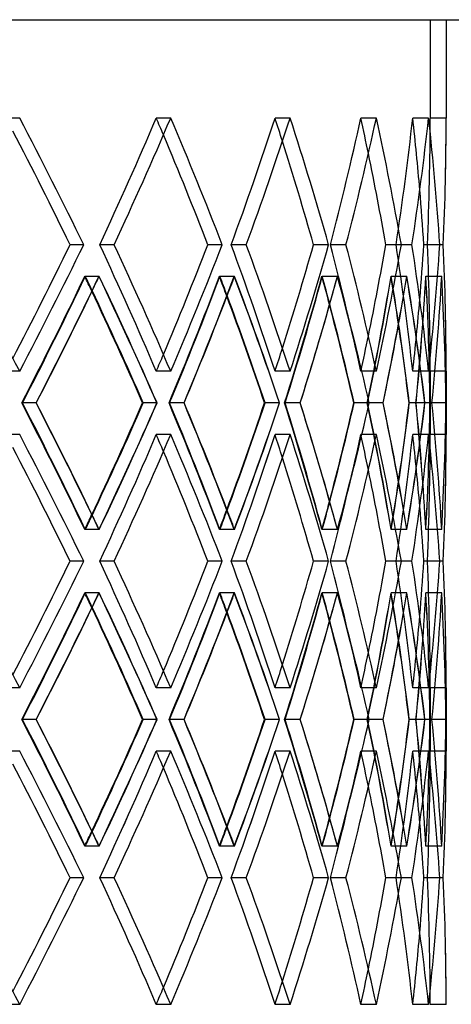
# Model space of a CAD drawing. Header units: millimetres. Extents: x -675 to 675, y -276 to 276.
# Tile 9 of 12: x 385 to 453, y -79 to 76. Entities that reach past the tile are written whole.
import ezdxf

# ---------------------------------------------------------------- set-up
doc = ezdxf.new("R2010")
doc.units = ezdxf.units.MM
doc.layers.add('HIDDEN', color=7, linetype='Continuous')
doc.layers.add('THICK', color=7, linetype='Continuous')

msp = doc.modelspace()

# ---------------------------------------------------------------- linework, layer by layer
at = {"layer": 'HIDDEN'}
for p, q in [((450, 75.5), (450, 60.03)), ((385.49, 60.03), (383.36, 60.03)), ((385.49, 60.03), (383.36, 60.03)), ((409.22, 60.03), (406.96, 60.03)), ((409.22, 60.03), (406.96, 60.03)), ((427.98, 60.03), (425.62, 60.03)), ((427.98, 60.03), (425.62, 60.03)), ((441.55, 60.03), (439.11, 60.03)), ((441.55, 60.03), (439.11, 60.03)), ((449.75, 60.03), (447.27, 60.03)), ((449.75, 60.03), (447.27, 60.03)), ((452.5, 60.03), (450, 60.03)), ((395.55, 40.12), (393.41, 40.12)), ((400.33, 40.12), (398.07, 40.12)), ((400.33, 40.12), (398.07, 40.12)), ((417.32, 40.12), (415.06, 40.12)), ((421.1, 40.12), (418.74, 40.12)), ((421.1, 40.12), (418.74, 40.12)), ((434.03, 40.12), (431.67, 40.12)), ((436.77, 40.12), (434.32, 40.12)), ((436.77, 40.12), (434.32, 40.12)), ((445.47, 40.12), (443.03, 40.12)), ((447.13, 40.12), (444.64, 40.12)), ((447.13, 40.12), (444.64, 40.12)), ((451.51, 40.12), (449.02, 40.12)), ((452.06, 40.12), (449.56, 40.12)), ((452.06, 40.12), (449.56, 40.12)), ((397.98, 35.14), (395.72, 35.14)), ((397.94, 35.14), (395.81, 35.14)), ((419.26, 35.14), (416.89, 35.14)), ((419.22, 35.14), (416.96, 35.14)), ((435.44, 35.14), (433, 35.14)), ((435.41, 35.14), (433.05, 35.14)), ((446.34, 35.14), (443.85, 35.14)), ((446.32, 35.14), (443.88, 35.14)), ((451.82, 35.14), (449.31, 35.14)), ((451.81, 35.14), (449.32, 35.14)), ((385.49, 20.21), (383.36, 20.21)), ((385.49, 20.21), (383.36, 20.21)), ((409.22, 20.21), (406.96, 20.21)), ((409.22, 20.21), (406.96, 20.21)), ((427.98, 20.21), (425.62, 20.21)), ((427.98, 20.21), (425.62, 20.21)), ((441.55, 20.21), (439.11, 20.21)), ((441.55, 20.21), (439.11, 20.21)), ((449.75, 20.21), (447.27, 20.21)), ((449.75, 20.21), (447.27, 20.21)), ((452.5, 20.21), (450, 20.21)), ((450, 20.21), (450, 10.26)), ((388.08, 15.23), (385.82, 15.23)), ((388.08, 15.23), (385.95, 15.23)), ((407.07, 15.23), (404.81, 15.23)), ((411.32, 15.23), (408.96, 15.23)), ((411.32, 15.23), (409.06, 15.23)), ((426.34, 15.23), (423.98, 15.23)), ((429.57, 15.23), (427.13, 15.23)), ((429.57, 15.23), (427.21, 15.23)), ((440.43, 15.23), (437.99, 15.23)), ((442.62, 15.23), (440.12, 15.23)), ((442.61, 15.23), (440.17, 15.23)), ((449.18, 15.23), (446.69, 15.23)), ((450.28, 15.23), (447.77, 15.23)), ((450.27, 15.23), (447.79, 15.23)), ((452.47, 15.23), (449.97, 15.23)), ((450.27, 15.23), (449.98, 15.23)), ((385.49, 10.26), (383.36, 10.26)), ((385.49, 10.26), (383.36, 10.26)), ((409.22, 10.26), (406.96, 10.26)), ((409.22, 10.26), (406.96, 10.26)), ((427.98, 10.26), (425.62, 10.26)), ((427.98, 10.26), (425.62, 10.26)), ((441.55, 10.26), (439.11, 10.26)), ((441.55, 10.26), (439.11, 10.26)), ((449.75, 10.26), (447.27, 10.26)), ((449.75, 10.26), (447.27, 10.26)), ((452.5, 10.26), (450, 10.26)), ((397.98, -4.68), (395.72, -4.68)), ((397.94, -4.68), (395.81, -4.68)), ((419.26, -4.68), (416.89, -4.68)), ((419.22, -4.68), (416.96, -4.68)), ((435.44, -4.68), (433, -4.68)), ((435.41, -4.68), (433.05, -4.68)), ((446.34, -4.68), (443.85, -4.68)), ((446.32, -4.68), (443.88, -4.68)), ((451.82, -4.68), (449.31, -4.68)), ((451.81, -4.68), (449.32, -4.68)), ((395.55, -9.65), (393.41, -9.65)), ((400.33, -9.65), (398.07, -9.65)), ((400.33, -9.65), (398.07, -9.65)), ((417.32, -9.65), (415.06, -9.65)), ((421.1, -9.65), (418.74, -9.65)), ((421.1, -9.65), (418.74, -9.65)), ((434.03, -9.65), (431.67, -9.65)), ((436.77, -9.65), (434.32, -9.65)), ((436.77, -9.65), (434.32, -9.65)), ((445.47, -9.65), (443.03, -9.65)), ((447.13, -9.65), (444.64, -9.65)), ((447.13, -9.65), (444.64, -9.65)), ((451.51, -9.65), (449.02, -9.65)), ((452.06, -9.65), (449.56, -9.65)), ((452.06, -9.65), (449.56, -9.65)), ((397.98, -14.62), (395.72, -14.62)), ((397.94, -14.62), (395.81, -14.62)), ((419.26, -14.62), (416.89, -14.62)), ((419.22, -14.62), (416.96, -14.62)), ((435.44, -14.62), (433, -14.62)), ((435.41, -14.62), (433.05, -14.62)), ((446.34, -14.62), (443.85, -14.62)), ((446.32, -14.62), (443.88, -14.62)), ((451.82, -14.62), (449.31, -14.62)), ((451.81, -14.62), (449.32, -14.62)), ((385.49, -29.56), (383.36, -29.56)), ((385.49, -29.56), (383.36, -29.56)), ((409.22, -29.56), (406.96, -29.56)), ((409.22, -29.56), (406.96, -29.56)), ((427.98, -29.56), (425.62, -29.56)), ((427.98, -29.56), (425.62, -29.56)), ((441.55, -29.56), (439.11, -29.56)), ((441.55, -29.56), (439.11, -29.56)), ((449.75, -29.56), (447.27, -29.56)), ((449.75, -29.56), (447.27, -29.56)), ((452.5, -29.56), (450, -29.56)), ((450, -29.56), (450, -39.51)), ((388.08, -34.53), (385.82, -34.53)), ((388.08, -34.53), (385.95, -34.53)), ((407.07, -34.53), (404.81, -34.53)), ((411.32, -34.53), (408.96, -34.53)), ((411.32, -34.53), (409.06, -34.53)), ((426.34, -34.53), (423.98, -34.53)), ((429.57, -34.53), (427.13, -34.53)), ((429.57, -34.53), (427.21, -34.53)), ((440.43, -34.53), (437.99, -34.53)), ((442.62, -34.53), (440.12, -34.53)), ((442.61, -34.53), (440.17, -34.53)), ((449.18, -34.53), (446.69, -34.53)), ((450.28, -34.53), (447.77, -34.53)), ((450.27, -34.53), (447.79, -34.53)), ((452.47, -34.53), (449.97, -34.53)), ((450.27, -34.53), (449.98, -34.53)), ((385.49, -39.51), (383.36, -39.51)), ((385.49, -39.51), (383.36, -39.51)), ((409.22, -39.51), (406.96, -39.51)), ((409.22, -39.51), (406.96, -39.51)), ((427.98, -39.51), (425.62, -39.51)), ((427.98, -39.51), (425.62, -39.51)), ((441.55, -39.51), (439.11, -39.51)), ((441.55, -39.51), (439.11, -39.51)), ((449.75, -39.51), (447.27, -39.51)), ((449.75, -39.51), (447.27, -39.51)), ((452.5, -39.51), (450, -39.51)), ((397.98, -54.44), (395.72, -54.44)), ((397.94, -54.44), (395.81, -54.44)), ((419.26, -54.44), (416.89, -54.44)), ((419.22, -54.44), (416.96, -54.44)), ((435.44, -54.44), (433, -54.44)), ((435.41, -54.44), (433.05, -54.44)), ((446.34, -54.44), (443.85, -54.44)), ((446.32, -54.44), (443.88, -54.44)), ((451.82, -54.44), (449.31, -54.44)), ((451.81, -54.44), (449.32, -54.44)), ((395.55, -59.42), (393.41, -59.42)), ((400.33, -59.42), (398.07, -59.42)), ((400.33, -59.42), (398.07, -59.42)), ((417.32, -59.42), (415.06, -59.42)), ((421.1, -59.42), (418.74, -59.42)), ((421.1, -59.42), (418.74, -59.42)), ((434.03, -59.42), (431.67, -59.42)), ((436.77, -59.42), (434.32, -59.42)), ((436.77, -59.42), (434.32, -59.42)), ((445.47, -59.42), (443.03, -59.42)), ((447.13, -59.42), (444.64, -59.42)), ((447.13, -59.42), (444.64, -59.42)), ((451.51, -59.42), (449.02, -59.42)), ((452.06, -59.42), (449.56, -59.42)), ((452.06, -59.42), (449.56, -59.42)), ((385.49, -79.33), (383.36, -79.33)), ((385.49, -79.33), (383.36, -79.33)), ((409.22, -79.33), (406.96, -79.33)), ((409.22, -79.33), (406.96, -79.33)), ((427.98, -79.33), (425.62, -79.33)), ((427.98, -79.33), (425.62, -79.33)), ((441.55, -79.33), (439.11, -79.33)), ((441.55, -79.33), (439.11, -79.33)), ((449.75, -79.33), (447.27, -79.33)), ((449.75, -79.33), (447.27, -79.33)), ((452.5, -79.33), (450, -79.33))]:
    msp.add_line(p, q, dxfattribs=at)
for centre, major_axis, ratio, start_param, end_param in [((0, 60.03), (-394.96, 394.96), 0.559122, -2.124628, -2.080616), ((0, 60.03), (-380.08, -380.08), 0.633846, 2.091475, 2.135732), ((0, 60.03), (380.08, 380.08), 0.633846, -1.050117, -1.005861), ((0, 60.03), (380.08, -380.08), 0.633846, 0.999974, 1.005861), ((0, 60.03), (-382.19, 382.19), 0.633846, -2.179744, -2.135732), ((0, 60.03), (-366.23, -366.23), 0.713986, 2.146591, 2.190848), ((0, 60.03), (366.23, 366.23), 0.713986, -0.995002, -0.950745), ((0, 60.03), (366.23, -366.23), 0.713986, 0.942653, 0.950745), ((0, 60.03), (-368.27, 368.27), 0.713986, -2.234859, -2.190848), ((0, 60.03), (-351.27, -351.27), 0.800699, 2.201707, 2.245963), ((0, 60.03), (351.27, 351.27), 0.800699, -0.939886, -0.895629), ((0, 60.03), (351.27, -351.27), 0.800699, 0.883233, 0.895629), ((0, 60.03), (-353.22, 353.22), 0.800699, -2.289975, -2.245963), ((0, 60.03), (-335.24, -335.24), 0.895426, 2.256822, 2.301079), ((0, 60.03), (335.24, 335.24), 0.895426, -0.88477, -0.840514), ((0, 60.03), (335.24, -335.24), 0.895426, 0.815406, 0.840514), ((0, 60.03), (0, -450), 1, 1.52654, 1.570796), ((0, 60.03), (0, 450), 1, -1.615053, -1.570796), ((0, 60.03), (-337.11, 337.11), 0.895426, -2.345091, -2.301079), ((0, 20.21), (-394.96, -394.96), 0.559122, 2.080616, 2.124628), ((0, 20.21), (-380.08, 380.08), 0.633846, -2.135732, -2.091475), ((0, 20.21), (380.08, -380.08), 0.633846, 1.005861, 1.050117), ((0, 20.21), (-382.19, -382.19), 0.633846, 2.135732, 2.179744), ((0, 20.21), (-366.23, 366.23), 0.713986, -2.190848, -2.146591), ((0, 20.21), (366.23, -366.23), 0.713986, 0.950745, 0.995002), ((0, 20.21), (-368.27, -368.27), 0.713986, 2.190848, 2.234859), ((0, 20.21), (-351.27, 351.27), 0.800699, -2.245963, -2.201707), ((0, 20.21), (351.27, -351.27), 0.800699, 0.895629, 0.939886), ((0, 20.21), (-353.22, -353.22), 0.800699, 2.245963, 2.289975), ((0, 20.21), (-335.24, 335.24), 0.895426, -2.301079, -2.256822), ((0, 20.21), (335.24, -335.24), 0.895426, 0.840514, 0.88477), ((0, 20.21), (0, -450), 1, 1.570796, 1.615053), ((0, 20.21), (0, 450), 1, -1.570796, -1.52654), ((0, 20.21), (-337.11, -337.11), 0.895426, 2.301079, 2.345091), ((0, 60.03), (-380.08, -380.08), 0.633846, 2.036028, 2.080407), ((0, 10.26), (392.77, 392.77), 0.559122, -1.049922, -1.005652), ((0, 10.26), (-380.08, 380.08), 0.633846, -2.085594, -2.080407), ((0, 60.03), (392.77, -392.77), 0.559122, 1.000671, 1.005652), ((0, 60.03), (-382.19, -382.19), 0.633846, 2.075456, 2.080713), ((0, 10.26), (-382.19, 382.19), 0.633846, -2.124738, -2.080713), ((0, 60.03), (-366.23, -366.23), 0.713986, 2.091144, 2.135523), ((0, 10.26), (380.08, 380.08), 0.633846, -0.994806, -0.950536), ((0, 10.26), (-366.23, 366.23), 0.713986, -2.142415, -2.135523), ((0, 60.03), (380.08, -380.08), 0.633846, 0.943848, 0.950536), ((0, 60.03), (-368.27, -368.27), 0.713986, 2.128875, 2.135829), ((0, 10.26), (-368.27, 368.27), 0.713986, -2.179854, -2.135829), ((0, 60.03), (-351.27, -351.27), 0.800699, 2.14626, 2.190639), ((0, 10.26), (366.23, 366.23), 0.713986, -0.939691, -0.895421), ((0, 10.26), (-351.27, 351.27), 0.800699, -2.200513, -2.190639), ((0, 60.03), (366.23, -366.23), 0.713986, 0.885745, 0.895421), ((0, 60.03), (-353.22, -353.22), 0.800699, 2.181022, 2.190945), ((0, 10.26), (-353.22, 353.22), 0.800699, -2.23497, -2.190945), ((0, 60.03), (-335.24, -335.24), 0.895426, 2.201375, 2.245754), ((0, 10.26), (351.27, 351.27), 0.800699, -0.884575, -0.840305), ((0, 10.26), (-335.24, 335.24), 0.895426, -2.262444, -2.245754), ((0, 60.03), (351.27, -351.27), 0.800699, 0.823795, 0.840305), ((0, 60.03), (-337.11, -337.11), 0.895426, 2.229349, 2.24606), ((0, 10.26), (-337.11, 337.11), 0.895426, -2.290085, -2.24606), ((0, 60.03), (0, -450), 1, 1.471093, 1.515472), ((0, 10.26), (335.24, 335.24), 0.895426, -0.829459, -0.785189), ((0, 10.26), (0, 450), 1, -1.559742, -1.515472), ((0, 60.03), (335.24, -335.24), 0.895426, 0.74081, 0.785189), ((0, 60.03), (0, -452.5), 1, 1.471646, 1.515778), ((0, 10.26), (0, 452.5), 1, -1.559803, -1.515778), ((0, 20.21), (335.24, 335.24), 0.895426, -0.840514, -0.815406), ((0, 20.21), (351.27, 351.27), 0.800699, -0.895629, -0.883233), ((0, 20.21), (366.23, 366.23), 0.713986, -0.950745, -0.942653), ((0, 20.21), (380.08, 380.08), 0.633846, -1.005861, -0.999974), ((0, -29.56), (-380.08, 380.08), 0.633846, -2.080407, -2.036028), ((0, 20.21), (392.77, -392.77), 0.559122, 1.005652, 1.049922), ((0, 20.21), (-382.19, -382.19), 0.633846, 2.080713, 2.124738), ((0, -29.56), (-366.23, 366.23), 0.713986, -2.135523, -2.091144), ((0, 20.21), (380.08, -380.08), 0.633846, 0.950536, 0.994806), ((0, 20.21), (-368.27, -368.27), 0.713986, 2.135829, 2.179854), ((0, -29.56), (-351.27, 351.27), 0.800699, -2.190639, -2.14626), ((0, 20.21), (366.23, -366.23), 0.713986, 0.895421, 0.939691), ((0, 20.21), (-353.22, -353.22), 0.800699, 2.190945, 2.23497), ((0, -29.56), (-335.24, 335.24), 0.895426, -2.245754, -2.201375), ((0, 20.21), (351.27, -351.27), 0.800699, 0.840305, 0.884575), ((0, 20.21), (-337.11, -337.11), 0.895426, 2.24606, 2.290085), ((0, -29.56), (0, 450), 1, -1.515472, -1.471093), ((0, 20.21), (335.24, -335.24), 0.895426, 0.785189, 0.829459), ((0, 20.21), (0, -450), 1, 1.515472, 1.559742), ((0, -29.56), (335.24, 335.24), 0.895426, -0.785189, -0.74081), ((0, -29.56), (0, 452.5), 1, -1.515778, -1.471646), ((0, 20.21), (0, -452.5), 1, 1.515778, 1.559803), ((0, 10.26), (-394.96, 394.96), 0.559122, -2.124628, -2.080616), ((0, 10.26), (-380.08, -380.08), 0.633846, 2.091475, 2.135732), ((0, 10.26), (380.08, 380.08), 0.633846, -1.050117, -1.005861), ((0, 10.26), (380.08, -380.08), 0.633846, 0.999974, 1.005861), ((0, 10.26), (-382.19, 382.19), 0.633846, -2.179744, -2.135732), ((0, 10.26), (-366.23, -366.23), 0.713986, 2.146591, 2.190848), ((0, 10.26), (366.23, 366.23), 0.713986, -0.995002, -0.950745), ((0, 10.26), (366.23, -366.23), 0.713986, 0.942653, 0.950745), ((0, 10.26), (-368.27, 368.27), 0.713986, -2.234859, -2.190848), ((0, 10.26), (-351.27, -351.27), 0.800699, 2.201707, 2.245963), ((0, 10.26), (351.27, 351.27), 0.800699, -0.939886, -0.895629), ((0, 10.26), (351.27, -351.27), 0.800699, 0.883233, 0.895629), ((0, 10.26), (-353.22, 353.22), 0.800699, -2.289975, -2.245963), ((0, 10.26), (-335.24, -335.24), 0.895426, 2.256822, 2.301079), ((0, 10.26), (335.24, 335.24), 0.895426, -0.88477, -0.840514), ((0, 10.26), (335.24, -335.24), 0.895426, 0.815406, 0.840514), ((0, 10.26), (0, -450), 1, 1.52654, 1.570796), ((0, 10.26), (0, 450), 1, -1.615053, -1.570796), ((0, 10.26), (-337.11, 337.11), 0.895426, -2.345091, -2.301079), ((0, 20.21), (-335.24, -335.24), 0.895426, 2.245754, 2.262444), ((0, -29.56), (351.27, 351.27), 0.800699, -0.840305, -0.823795), ((0, -29.56), (-337.11, 337.11), 0.895426, -2.24606, -2.229349), ((0, -29.56), (-368.27, 368.27), 0.713986, -2.135829, -2.128875), ((0, 20.21), (-351.27, -351.27), 0.800699, 2.190639, 2.200513), ((0, -29.56), (366.23, 366.23), 0.713986, -0.895421, -0.885745), ((0, -29.56), (-353.22, 353.22), 0.800699, -2.190945, -2.181022), ((0, 20.21), (-380.08, -380.08), 0.633846, 2.080407, 2.085594), ((0, -29.56), (392.77, 392.77), 0.559122, -1.005652, -1.000671), ((0, -29.56), (-382.19, 382.19), 0.633846, -2.080713, -2.075456), ((0, 20.21), (-366.23, -366.23), 0.713986, 2.135523, 2.142415), ((0, -29.56), (380.08, 380.08), 0.633846, -0.950536, -0.943848), ((0, -29.56), (-394.96, -394.96), 0.559122, 2.080616, 2.124628), ((0, -29.56), (-380.08, 380.08), 0.633846, -2.135732, -2.091475), ((0, -29.56), (380.08, -380.08), 0.633846, 1.005861, 1.050117), ((0, -29.56), (-382.19, -382.19), 0.633846, 2.135732, 2.179744), ((0, -29.56), (-366.23, 366.23), 0.713986, -2.190848, -2.146591), ((0, -29.56), (366.23, -366.23), 0.713986, 0.950745, 0.995002), ((0, -29.56), (-368.27, -368.27), 0.713986, 2.190848, 2.234859), ((0, -29.56), (-351.27, 351.27), 0.800699, -2.245963, -2.201707), ((0, -29.56), (351.27, -351.27), 0.800699, 0.895629, 0.939886), ((0, -29.56), (-353.22, -353.22), 0.800699, 2.245963, 2.289975), ((0, -29.56), (-335.24, 335.24), 0.895426, -2.301079, -2.256822), ((0, -29.56), (335.24, -335.24), 0.895426, 0.840514, 0.88477), ((0, -29.56), (0, -450), 1, 1.570796, 1.615053), ((0, -29.56), (0, 450), 1, -1.570796, -1.52654), ((0, -29.56), (-337.11, -337.11), 0.895426, 2.301079, 2.345091), ((0, 10.26), (-380.08, -380.08), 0.633846, 2.036028, 2.080407), ((0, -39.51), (392.77, 392.77), 0.559122, -1.049922, -1.005652), ((0, -39.51), (-380.08, 380.08), 0.633846, -2.085594, -2.080407), ((0, 10.26), (392.77, -392.77), 0.559122, 1.000671, 1.005652), ((0, 10.26), (-382.19, -382.19), 0.633846, 2.075456, 2.080713), ((0, -39.51), (-382.19, 382.19), 0.633846, -2.124738, -2.080713), ((0, 10.26), (-366.23, -366.23), 0.713986, 2.091144, 2.135523), ((0, -39.51), (380.08, 380.08), 0.633846, -0.994806, -0.950536), ((0, -39.51), (-366.23, 366.23), 0.713986, -2.142415, -2.135523), ((0, 10.26), (380.08, -380.08), 0.633846, 0.943848, 0.950536), ((0, 10.26), (-368.27, -368.27), 0.713986, 2.128875, 2.135829), ((0, -39.51), (-368.27, 368.27), 0.713986, -2.179854, -2.135829), ((0, 10.26), (-351.27, -351.27), 0.800699, 2.14626, 2.190639), ((0, -39.51), (366.23, 366.23), 0.713986, -0.939691, -0.895421), ((0, -39.51), (-351.27, 351.27), 0.800699, -2.200513, -2.190639), ((0, 10.26), (366.23, -366.23), 0.713986, 0.885745, 0.895421), ((0, 10.26), (-353.22, -353.22), 0.800699, 2.181022, 2.190945), ((0, -39.51), (-353.22, 353.22), 0.800699, -2.23497, -2.190945), ((0, 10.26), (-335.24, -335.24), 0.895426, 2.201375, 2.245754), ((0, -39.51), (351.27, 351.27), 0.800699, -0.884575, -0.840305), ((0, -39.51), (-335.24, 335.24), 0.895426, -2.262444, -2.245754), ((0, 10.26), (351.27, -351.27), 0.800699, 0.823795, 0.840305), ((0, 10.26), (-337.11, -337.11), 0.895426, 2.229349, 2.24606), ((0, -39.51), (-337.11, 337.11), 0.895426, -2.290085, -2.24606), ((0, 10.26), (0, -450), 1, 1.471093, 1.515472), ((0, -39.51), (335.24, 335.24), 0.895426, -0.829459, -0.785189), ((0, -39.51), (0, 450), 1, -1.559742, -1.515472), ((0, 10.26), (335.24, -335.24), 0.895426, 0.74081, 0.785189), ((0, 10.26), (0, -452.5), 1, 1.471646, 1.515778), ((0, -39.51), (0, 452.5), 1, -1.559803, -1.515778), ((0, -29.56), (335.24, 335.24), 0.895426, -0.840514, -0.815406), ((0, -29.56), (351.27, 351.27), 0.800699, -0.895629, -0.883233), ((0, -29.56), (366.23, 366.23), 0.713986, -0.950745, -0.942653), ((0, -29.56), (380.08, 380.08), 0.633846, -1.005861, -0.999974), ((0, -79.33), (-380.08, 380.08), 0.633846, -2.080407, -2.036028), ((0, -29.56), (392.77, -392.77), 0.559122, 1.005652, 1.049922), ((0, -29.56), (-382.19, -382.19), 0.633846, 2.080713, 2.124738), ((0, -79.33), (-366.23, 366.23), 0.713986, -2.135523, -2.091144), ((0, -29.56), (380.08, -380.08), 0.633846, 0.950536, 0.994806), ((0, -29.56), (-368.27, -368.27), 0.713986, 2.135829, 2.179854), ((0, -79.33), (-351.27, 351.27), 0.800699, -2.190639, -2.14626), ((0, -29.56), (366.23, -366.23), 0.713986, 0.895421, 0.939691), ((0, -29.56), (-353.22, -353.22), 0.800699, 2.190945, 2.23497), ((0, -79.33), (-335.24, 335.24), 0.895426, -2.245754, -2.201375), ((0, -29.56), (351.27, -351.27), 0.800699, 0.840305, 0.884575), ((0, -29.56), (-337.11, -337.11), 0.895426, 2.24606, 2.290085), ((0, -79.33), (0, 450), 1, -1.515472, -1.471093), ((0, -29.56), (335.24, -335.24), 0.895426, 0.785189, 0.829459), ((0, -29.56), (0, -450), 1, 1.515472, 1.559742), ((0, -79.33), (335.24, 335.24), 0.895426, -0.785189, -0.74081), ((0, -79.33), (0, 452.5), 1, -1.515778, -1.471646), ((0, -29.56), (0, -452.5), 1, 1.515778, 1.559803), ((0, -39.51), (-394.96, 394.96), 0.559122, -2.124628, -2.080616), ((0, -39.51), (-380.08, -380.08), 0.633846, 2.091475, 2.135732), ((0, -39.51), (380.08, 380.08), 0.633846, -1.050117, -1.005861), ((0, -39.51), (380.08, -380.08), 0.633846, 0.999974, 1.005861), ((0, -39.51), (-382.19, 382.19), 0.633846, -2.179744, -2.135732), ((0, -39.51), (-366.23, -366.23), 0.713986, 2.146591, 2.190848), ((0, -39.51), (366.23, 366.23), 0.713986, -0.995002, -0.950745), ((0, -39.51), (366.23, -366.23), 0.713986, 0.942653, 0.950745), ((0, -39.51), (-368.27, 368.27), 0.713986, -2.234859, -2.190848), ((0, -39.51), (-351.27, -351.27), 0.800699, 2.201707, 2.245963), ((0, -39.51), (351.27, 351.27), 0.800699, -0.939886, -0.895629), ((0, -39.51), (351.27, -351.27), 0.800699, 0.883233, 0.895629), ((0, -39.51), (-353.22, 353.22), 0.800699, -2.289975, -2.245963), ((0, -39.51), (-335.24, -335.24), 0.895426, 2.256822, 2.301079), ((0, -39.51), (335.24, 335.24), 0.895426, -0.88477, -0.840514), ((0, -39.51), (335.24, -335.24), 0.895426, 0.815406, 0.840514), ((0, -39.51), (0, -450), 1, 1.52654, 1.570796), ((0, -39.51), (0, 450), 1, -1.615053, -1.570796), ((0, -39.51), (-337.11, 337.11), 0.895426, -2.345091, -2.301079), ((0, -29.56), (-335.24, -335.24), 0.895426, 2.245754, 2.262444), ((0, -79.33), (351.27, 351.27), 0.800699, -0.840305, -0.823795), ((0, -79.33), (-337.11, 337.11), 0.895426, -2.24606, -2.229349), ((0, -29.56), (-351.27, -351.27), 0.800699, 2.190639, 2.200513), ((0, -79.33), (366.23, 366.23), 0.713986, -0.895421, -0.885745), ((0, -79.33), (-353.22, 353.22), 0.800699, -2.190945, -2.181022), ((0, -29.56), (-380.08, -380.08), 0.633846, 2.080407, 2.085594), ((0, -79.33), (392.77, 392.77), 0.559122, -1.005652, -1.000671), ((0, -79.33), (-382.19, 382.19), 0.633846, -2.080713, -2.075456), ((0, -29.56), (-366.23, -366.23), 0.713986, 2.135523, 2.142415), ((0, -79.33), (380.08, 380.08), 0.633846, -0.950536, -0.943848), ((0, -79.33), (-368.27, 368.27), 0.713986, -2.135829, -2.128875), ((0, -79.33), (-394.96, -394.96), 0.559122, 2.080616, 2.124628), ((0, -79.33), (-380.08, 380.08), 0.633846, -2.135732, -2.091475), ((0, -79.33), (380.08, -380.08), 0.633846, 1.005861, 1.050117), ((0, -79.33), (-382.19, -382.19), 0.633846, 2.135732, 2.179744), ((0, -79.33), (-366.23, 366.23), 0.713986, -2.190848, -2.146591), ((0, -79.33), (366.23, -366.23), 0.713986, 0.950745, 0.995002), ((0, -79.33), (-368.27, -368.27), 0.713986, 2.190848, 2.234859), ((0, -79.33), (-351.27, 351.27), 0.800699, -2.245963, -2.201707), ((0, -79.33), (351.27, -351.27), 0.800699, 0.895629, 0.939886), ((0, -79.33), (-353.22, -353.22), 0.800699, 2.245963, 2.289975), ((0, -79.33), (-335.24, 335.24), 0.895426, -2.301079, -2.256822), ((0, -79.33), (335.24, -335.24), 0.895426, 0.840514, 0.88477), ((0, -79.33), (0, -450), 1, 1.570796, 1.615053), ((0, -79.33), (0, 450), 1, -1.570796, -1.52654), ((0, -79.33), (-337.11, -337.11), 0.895426, 2.301079, 2.345091), ((0, -79.33), (335.24, 335.24), 0.895426, -0.840514, -0.815406), ((0, -79.33), (351.27, 351.27), 0.800699, -0.895629, -0.883233), ((0, -79.33), (366.23, 366.23), 0.713986, -0.950745, -0.942653), ((0, -79.33), (380.08, 380.08), 0.633846, -1.005861, -0.999974)]:
    msp.add_ellipse(centre, major_axis=major_axis, ratio=ratio, start_param=start_param, end_param=end_param, dxfattribs=at)
at = {"layer": 'THICK'}
for p, q in [((0, 75.5), (675, 75.5)), ((452.5, 75.5), (452.5, 60.03)), ((395.55, 40.12), (393.41, 40.12)), ((417.32, 40.12), (415.06, 40.12)), ((434.03, 40.12), (431.67, 40.12)), ((445.47, 40.12), (443.03, 40.12)), ((451.51, 40.12), (449.02, 40.12)), ((452.5, 20.21), (452.5, 10.26)), ((388.1, 15.23), (388.08, 15.23)), ((407.06, 15.23), (404.92, 15.23)), ((411.34, 15.23), (411.32, 15.23)), ((426.33, 15.23), (424.06, 15.23)), ((429.58, 15.23), (429.57, 15.23)), ((440.42, 15.23), (438.05, 15.23)), ((449.17, 15.23), (446.72, 15.23)), ((452.47, 15.23), (450.27, 15.23)), ((395.55, -9.65), (393.41, -9.65)), ((417.32, -9.65), (415.06, -9.65)), ((434.03, -9.65), (431.67, -9.65)), ((445.47, -9.65), (443.03, -9.65)), ((451.51, -9.65), (449.02, -9.65)), ((452.5, -29.56), (452.5, -39.51)), ((388.1, -34.53), (388.08, -34.53)), ((407.06, -34.53), (404.92, -34.53)), ((411.34, -34.53), (411.32, -34.53)), ((426.33, -34.53), (424.06, -34.53)), ((429.58, -34.53), (429.57, -34.53)), ((440.42, -34.53), (438.05, -34.53)), ((449.17, -34.53), (446.72, -34.53)), ((452.47, -34.53), (450.27, -34.53)), ((395.55, -59.42), (393.41, -59.42)), ((417.32, -59.42), (415.06, -59.42)), ((434.03, -59.42), (431.67, -59.42)), ((445.47, -59.42), (443.03, -59.42)), ((451.51, -59.42), (449.02, -59.42))]:
    msp.add_line(p, q, dxfattribs=at)
for centre, major_axis, ratio, start_param, end_param in [((0, 60.03), (394.96, -394.96), 0.559122, 1.016965, 1.060976), ((0, 60.03), (382.19, 382.19), 0.633846, -1.049873, -1.005861), ((0, 60.03), (382.19, -382.19), 0.633846, 0.961849, 1.005861), ((0, 60.03), (368.27, 368.27), 0.713986, -0.994757, -0.950745), ((0, 60.03), (368.27, -368.27), 0.713986, 0.906733, 0.950745), ((0, 60.03), (353.22, 353.22), 0.800699, -0.939641, -0.895629), ((0, 60.03), (353.22, -353.22), 0.800699, 0.851618, 0.895629), ((0, 60.03), (337.11, 337.11), 0.895426, -0.884526, -0.840514), ((0, 60.03), (337.11, -337.11), 0.895426, 0.796502, 0.840514), ((0, 60.03), (0, 452.5), 1, -1.614808, -1.570796), ((0, 60.03), (0, -452.5), 1, 1.54879, 1.570796), ((0, 60.03), (392.77, -392.77), 0.559122, 1.01672, 1.056457), ((0, 60.03), (380.08, -380.08), 0.633846, 0.961604, 0.999974), ((0, 60.03), (366.23, -366.23), 0.713986, 0.906489, 0.942653), ((0, 60.03), (351.27, -351.27), 0.800699, 0.851373, 0.883233), ((0, 60.03), (335.24, -335.24), 0.895426, 0.796257, 0.815406), ((0, 20.21), (394.96, -394.96), 0.559122, 1.060976, 1.104988), ((0, 20.21), (392.77, 392.77), 0.559122, -1.056457, -1.01672), ((0, 20.21), (394.96, 394.96), 0.559122, -1.060976, -1.016965), ((0, 20.21), (382.19, -382.19), 0.633846, 1.005861, 1.049873), ((0, 20.21), (380.08, 380.08), 0.633846, -0.999974, -0.961604), ((0, 20.21), (382.19, 382.19), 0.633846, -1.005861, -0.961849), ((0, 20.21), (368.27, -368.27), 0.713986, 0.950745, 0.994757), ((0, 20.21), (366.23, 366.23), 0.713986, -0.942653, -0.906489), ((0, 20.21), (368.27, 368.27), 0.713986, -0.950745, -0.906733), ((0, 20.21), (353.22, -353.22), 0.800699, 0.895629, 0.939641), ((0, 20.21), (351.27, 351.27), 0.800699, -0.883233, -0.851373), ((0, 20.21), (353.22, 353.22), 0.800699, -0.895629, -0.851618), ((0, 20.21), (337.11, -337.11), 0.895426, 0.840514, 0.884526), ((0, 20.21), (335.24, 335.24), 0.895426, -0.815406, -0.796257), ((0, 20.21), (337.11, 337.11), 0.895426, -0.840514, -0.796502), ((0, 20.21), (0, -452.5), 1, 1.570796, 1.614808), ((0, 10.26), (394.96, 394.96), 0.559122, -1.049983, -1.005958), ((0, 60.03), (394.96, -394.96), 0.559122, 0.961826, 1.005958), ((0, 10.26), (382.19, 382.19), 0.633846, -0.994867, -0.950842), ((0, 60.03), (382.19, -382.19), 0.633846, 0.90671, 0.950842), ((0, 10.26), (368.27, 368.27), 0.713986, -0.939752, -0.895727), ((0, 60.03), (368.27, -368.27), 0.713986, 0.851594, 0.895727), ((0, 10.26), (353.22, 353.22), 0.800699, -0.884636, -0.840611), ((0, 60.03), (353.22, -353.22), 0.800699, 0.796479, 0.840611), ((0, 10.26), (337.11, 337.11), 0.895426, -0.82952, -0.785495), ((0, 60.03), (337.11, -337.11), 0.895426, 0.741363, 0.785495), ((0, 60.03), (-382.19, -382.19), 0.633846, 2.036581, 2.075456), ((0, 10.26), (-380.08, 380.08), 0.633846, -2.124677, -2.085594), ((0, 60.03), (392.77, -392.77), 0.559122, 0.961273, 1.000671), ((0, 60.03), (-368.27, -368.27), 0.713986, 2.091697, 2.128875), ((0, 10.26), (-366.23, 366.23), 0.713986, -2.179793, -2.142415), ((0, 60.03), (380.08, -380.08), 0.633846, 0.906157, 0.943848), ((0, 60.03), (-353.22, -353.22), 0.800699, 2.146812, 2.181022), ((0, 10.26), (-351.27, 351.27), 0.800699, -2.234909, -2.200513), ((0, 60.03), (366.23, -366.23), 0.713986, 0.851042, 0.885745), ((0, 20.21), (0, 452.5), 1, -1.570796, -1.54879), ((0, 60.03), (-337.11, -337.11), 0.895426, 2.201928, 2.229349), ((0, 10.26), (-335.24, 335.24), 0.895426, -2.290024, -2.262444), ((0, 60.03), (351.27, -351.27), 0.800699, 0.795926, 0.823795), ((0, 20.21), (394.96, -394.96), 0.559122, 1.005958, 1.049983), ((0, -29.56), (-382.19, 382.19), 0.633846, -2.075456, -2.036581), ((0, 20.21), (-380.08, -380.08), 0.633846, 2.085594, 2.124677), ((0, -29.56), (392.77, 392.77), 0.559122, -1.000671, -0.961273), ((0, -29.56), (394.96, 394.96), 0.559122, -1.005958, -0.961826), ((0, 20.21), (382.19, -382.19), 0.633846, 0.950842, 0.994867), ((0, -29.56), (-368.27, 368.27), 0.713986, -2.128875, -2.091697), ((0, 20.21), (-366.23, -366.23), 0.713986, 2.142415, 2.179793), ((0, -29.56), (380.08, 380.08), 0.633846, -0.943848, -0.906157), ((0, -29.56), (382.19, 382.19), 0.633846, -0.950842, -0.90671), ((0, 20.21), (368.27, -368.27), 0.713986, 0.895727, 0.939752), ((0, -29.56), (-353.22, 353.22), 0.800699, -2.181022, -2.146812), ((0, 20.21), (-351.27, -351.27), 0.800699, 2.200513, 2.234909), ((0, -29.56), (366.23, 366.23), 0.713986, -0.885745, -0.851042), ((0, -29.56), (368.27, 368.27), 0.713986, -0.895727, -0.851594), ((0, 20.21), (353.22, -353.22), 0.800699, 0.840611, 0.884636), ((0, -29.56), (-337.11, 337.11), 0.895426, -2.229349, -2.201928), ((0, 20.21), (-335.24, -335.24), 0.895426, 2.262444, 2.290024), ((0, -29.56), (351.27, 351.27), 0.800699, -0.823795, -0.795926), ((0, -29.56), (353.22, 353.22), 0.800699, -0.840611, -0.796479), ((0, 20.21), (337.11, -337.11), 0.895426, 0.785495, 0.82952), ((0, -29.56), (337.11, 337.11), 0.895426, -0.785495, -0.741363), ((0, 10.26), (394.96, -394.96), 0.559122, 1.016965, 1.060976), ((0, 10.26), (382.19, 382.19), 0.633846, -1.049873, -1.005861), ((0, 10.26), (382.19, -382.19), 0.633846, 0.961849, 1.005861), ((0, 10.26), (368.27, 368.27), 0.713986, -0.994757, -0.950745), ((0, 10.26), (368.27, -368.27), 0.713986, 0.906733, 0.950745), ((0, 10.26), (353.22, 353.22), 0.800699, -0.939641, -0.895629), ((0, 10.26), (353.22, -353.22), 0.800699, 0.851618, 0.895629), ((0, 10.26), (337.11, 337.11), 0.895426, -0.884526, -0.840514), ((0, 10.26), (337.11, -337.11), 0.895426, 0.796502, 0.840514), ((0, 10.26), (0, 452.5), 1, -1.614808, -1.570796), ((0, 10.26), (0, -452.5), 1, 1.54879, 1.570796), ((0, 10.26), (392.77, -392.77), 0.559122, 1.01672, 1.056457), ((0, 10.26), (380.08, -380.08), 0.633846, 0.961604, 0.999974), ((0, 10.26), (366.23, -366.23), 0.713986, 0.906489, 0.942653), ((0, 10.26), (351.27, -351.27), 0.800699, 0.851373, 0.883233), ((0, 10.26), (335.24, -335.24), 0.895426, 0.796257, 0.815406), ((0, -29.56), (394.96, -394.96), 0.559122, 1.060976, 1.104988), ((0, -29.56), (392.77, 392.77), 0.559122, -1.056457, -1.01672), ((0, -29.56), (394.96, 394.96), 0.559122, -1.060976, -1.016965), ((0, -29.56), (382.19, -382.19), 0.633846, 1.005861, 1.049873), ((0, -29.56), (380.08, 380.08), 0.633846, -0.999974, -0.961604), ((0, -29.56), (382.19, 382.19), 0.633846, -1.005861, -0.961849), ((0, -29.56), (368.27, -368.27), 0.713986, 0.950745, 0.994757), ((0, -29.56), (366.23, 366.23), 0.713986, -0.942653, -0.906489), ((0, -29.56), (368.27, 368.27), 0.713986, -0.950745, -0.906733), ((0, -29.56), (353.22, -353.22), 0.800699, 0.895629, 0.939641), ((0, -29.56), (351.27, 351.27), 0.800699, -0.883233, -0.851373), ((0, -29.56), (353.22, 353.22), 0.800699, -0.895629, -0.851618), ((0, -29.56), (337.11, -337.11), 0.895426, 0.840514, 0.884526), ((0, -29.56), (335.24, 335.24), 0.895426, -0.815406, -0.796257), ((0, -29.56), (337.11, 337.11), 0.895426, -0.840514, -0.796502), ((0, -29.56), (0, -452.5), 1, 1.570796, 1.614808), ((0, -39.51), (394.96, 394.96), 0.559122, -1.049983, -1.005958), ((0, 10.26), (394.96, -394.96), 0.559122, 0.961826, 1.005958), ((0, -39.51), (382.19, 382.19), 0.633846, -0.994867, -0.950842), ((0, 10.26), (382.19, -382.19), 0.633846, 0.90671, 0.950842), ((0, -39.51), (368.27, 368.27), 0.713986, -0.939752, -0.895727), ((0, 10.26), (368.27, -368.27), 0.713986, 0.851594, 0.895727), ((0, -39.51), (353.22, 353.22), 0.800699, -0.884636, -0.840611), ((0, 10.26), (353.22, -353.22), 0.800699, 0.796479, 0.840611), ((0, -39.51), (337.11, 337.11), 0.895426, -0.82952, -0.785495), ((0, 10.26), (337.11, -337.11), 0.895426, 0.741363, 0.785495), ((0, 10.26), (-382.19, -382.19), 0.633846, 2.036581, 2.075456), ((0, -39.51), (-380.08, 380.08), 0.633846, -2.124677, -2.085594), ((0, 10.26), (392.77, -392.77), 0.559122, 0.961273, 1.000671), ((0, 10.26), (-368.27, -368.27), 0.713986, 2.091697, 2.128875), ((0, -39.51), (-366.23, 366.23), 0.713986, -2.179793, -2.142415), ((0, 10.26), (380.08, -380.08), 0.633846, 0.906157, 0.943848), ((0, 10.26), (-353.22, -353.22), 0.800699, 2.146812, 2.181022), ((0, -39.51), (-351.27, 351.27), 0.800699, -2.234909, -2.200513), ((0, 10.26), (366.23, -366.23), 0.713986, 0.851042, 0.885745), ((0, -29.56), (0, 452.5), 1, -1.570796, -1.54879), ((0, 10.26), (-337.11, -337.11), 0.895426, 2.201928, 2.229349), ((0, -39.51), (-335.24, 335.24), 0.895426, -2.290024, -2.262444), ((0, 10.26), (351.27, -351.27), 0.800699, 0.795926, 0.823795), ((0, -29.56), (394.96, -394.96), 0.559122, 1.005958, 1.049983), ((0, -79.33), (-382.19, 382.19), 0.633846, -2.075456, -2.036581), ((0, -29.56), (-380.08, -380.08), 0.633846, 2.085594, 2.124677), ((0, -79.33), (392.77, 392.77), 0.559122, -1.000671, -0.961273), ((0, -79.33), (394.96, 394.96), 0.559122, -1.005958, -0.961826), ((0, -29.56), (382.19, -382.19), 0.633846, 0.950842, 0.994867), ((0, -79.33), (-368.27, 368.27), 0.713986, -2.128875, -2.091697), ((0, -29.56), (-366.23, -366.23), 0.713986, 2.142415, 2.179793), ((0, -79.33), (380.08, 380.08), 0.633846, -0.943848, -0.906157), ((0, -79.33), (382.19, 382.19), 0.633846, -0.950842, -0.90671), ((0, -29.56), (368.27, -368.27), 0.713986, 0.895727, 0.939752), ((0, -79.33), (-353.22, 353.22), 0.800699, -2.181022, -2.146812), ((0, -29.56), (-351.27, -351.27), 0.800699, 2.200513, 2.234909), ((0, -79.33), (366.23, 366.23), 0.713986, -0.885745, -0.851042), ((0, -79.33), (368.27, 368.27), 0.713986, -0.895727, -0.851594), ((0, -29.56), (353.22, -353.22), 0.800699, 0.840611, 0.884636), ((0, -79.33), (-337.11, 337.11), 0.895426, -2.229349, -2.201928), ((0, -29.56), (-335.24, -335.24), 0.895426, 2.262444, 2.290024), ((0, -79.33), (351.27, 351.27), 0.800699, -0.823795, -0.795926), ((0, -79.33), (353.22, 353.22), 0.800699, -0.840611, -0.796479), ((0, -29.56), (337.11, -337.11), 0.895426, 0.785495, 0.82952), ((0, -79.33), (337.11, 337.11), 0.895426, -0.785495, -0.741363), ((0, -39.51), (394.96, -394.96), 0.559122, 1.016965, 1.060976), ((0, -39.51), (382.19, 382.19), 0.633846, -1.049873, -1.005861), ((0, -39.51), (382.19, -382.19), 0.633846, 0.961849, 1.005861), ((0, -39.51), (368.27, 368.27), 0.713986, -0.994757, -0.950745), ((0, -39.51), (368.27, -368.27), 0.713986, 0.906733, 0.950745), ((0, -39.51), (353.22, 353.22), 0.800699, -0.939641, -0.895629), ((0, -39.51), (353.22, -353.22), 0.800699, 0.851618, 0.895629), ((0, -39.51), (337.11, 337.11), 0.895426, -0.884526, -0.840514), ((0, -39.51), (337.11, -337.11), 0.895426, 0.796502, 0.840514), ((0, -39.51), (0, 452.5), 1, -1.614808, -1.570796), ((0, -39.51), (0, -452.5), 1, 1.54879, 1.570796), ((0, -39.51), (392.77, -392.77), 0.559122, 1.01672, 1.056457), ((0, -39.51), (380.08, -380.08), 0.633846, 0.961604, 0.999974), ((0, -39.51), (366.23, -366.23), 0.713986, 0.906489, 0.942653), ((0, -39.51), (351.27, -351.27), 0.800699, 0.851373, 0.883233), ((0, -39.51), (335.24, -335.24), 0.895426, 0.796257, 0.815406), ((0, -79.33), (394.96, -394.96), 0.559122, 1.060976, 1.104988), ((0, -79.33), (392.77, 392.77), 0.559122, -1.056457, -1.01672), ((0, -79.33), (394.96, 394.96), 0.559122, -1.060976, -1.016965), ((0, -79.33), (382.19, -382.19), 0.633846, 1.005861, 1.049873), ((0, -79.33), (380.08, 380.08), 0.633846, -0.999974, -0.961604), ((0, -79.33), (382.19, 382.19), 0.633846, -1.005861, -0.961849), ((0, -79.33), (368.27, -368.27), 0.713986, 0.950745, 0.994757), ((0, -79.33), (366.23, 366.23), 0.713986, -0.942653, -0.906489), ((0, -79.33), (368.27, 368.27), 0.713986, -0.950745, -0.906733), ((0, -79.33), (353.22, -353.22), 0.800699, 0.895629, 0.939641), ((0, -79.33), (351.27, 351.27), 0.800699, -0.883233, -0.851373), ((0, -79.33), (353.22, 353.22), 0.800699, -0.895629, -0.851618), ((0, -79.33), (337.11, -337.11), 0.895426, 0.840514, 0.884526), ((0, -79.33), (335.24, 335.24), 0.895426, -0.815406, -0.796257), ((0, -79.33), (337.11, 337.11), 0.895426, -0.840514, -0.796502), ((0, -79.33), (0, -452.5), 1, 1.570796, 1.614808), ((0, -79.33), (0, 452.5), 1, -1.570796, -1.54879)]:
    msp.add_ellipse(centre, major_axis=major_axis, ratio=ratio, start_param=start_param, end_param=end_param, dxfattribs=at)

doc.saveas('drawing.dxf')
